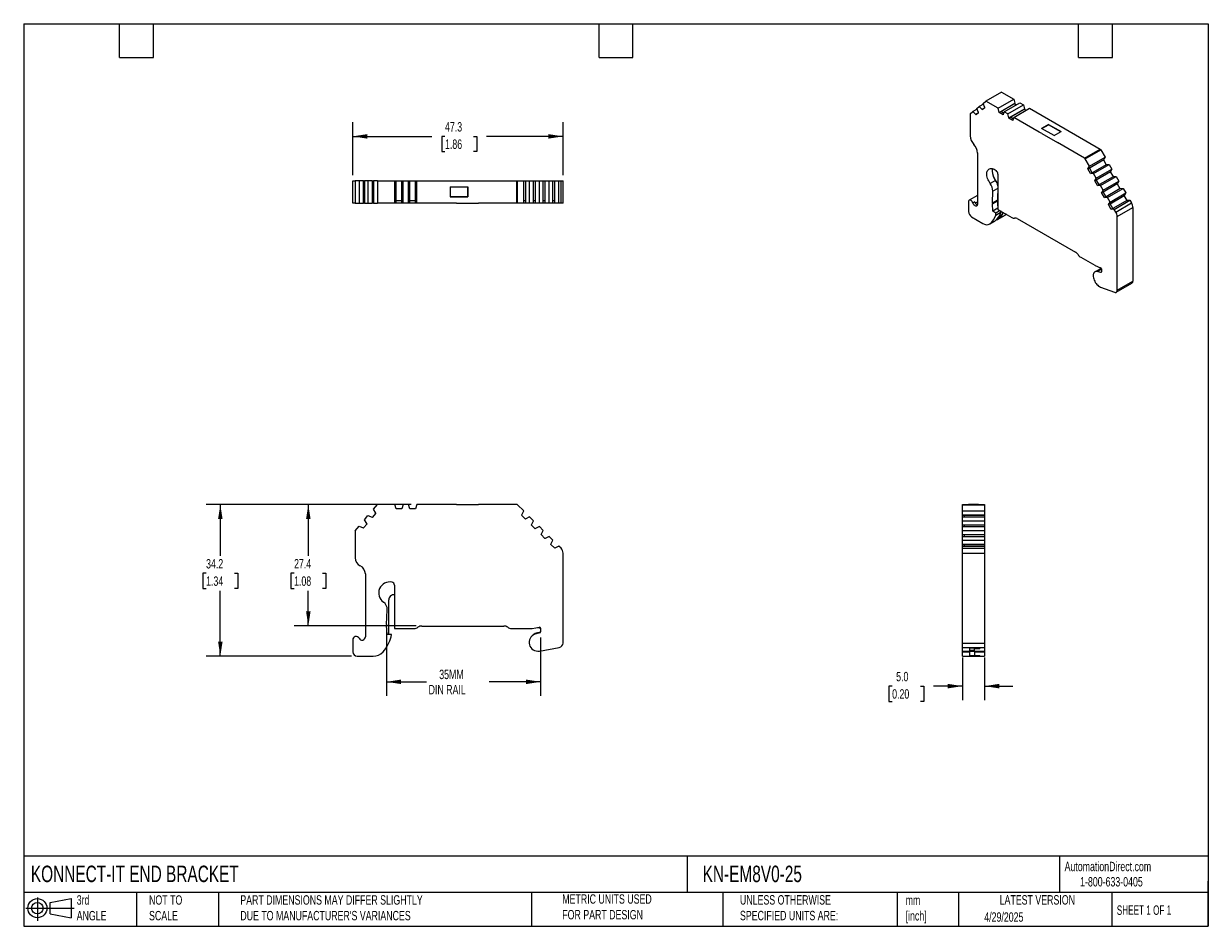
# Model space of a CAD drawing. Header units: millimetres. Extents: x 6 to 273, y 6 to 210.
import ezdxf

# ---------------------------------------------------------------- set-up
doc = ezdxf.new("R2010")
doc.units = ezdxf.units.MM
doc.linetypes.add('SLD-Solid', pattern=[0])
doc.layers.add('DIMENSIONS', color=140, linetype='SLD-Solid', lineweight=25)
doc.layers.add('TEXT', color=140, linetype='SLD-Solid', lineweight=25)
doc.layers.add('SLD-DEFPOINTS', color=7, linetype='Continuous')
doc.styles.add('SLDTEXTSTYLE0', font='TXT', dxfattribs={"width": 0.7})
doc.styles.add('SLDTEXTSTYLE1', font='TXT', dxfattribs={"width": 0.65})
doc.dimstyles.new('SLDDIMSTYLE0', dxfattribs={"dimtxt": 2.158008, "dimasz": 3.302, "dimexe": 0, "dimexo": 0.0625, "dimgap": 0.539502, "dimtad": 0, "dimtih": 1, "dimtoh": 1, "dimrnd": 1e-09, "dimzin": 12, "dimdsep": 46, "dimtxsty": 'SLDTEXTSTYLE0', "dimsah": 1, "dimcen": 0.09, "dimadec": 0, "dimazin": 3, "dimtfac": 1, "dimtofl": 0, "dimtmove": 0, "dimatfit": 3, "dimfxl": 0, "dimfrac": 2, "dimtolj": 1, "dimtzin": 12, "dimarcsym": 0})
doc.dimstyles.new('SLDDIMSTYLE1', dxfattribs={"dimtxt": 2.158008, "dimasz": 3.302, "dimexe": 0, "dimexo": 0.0625, "dimgap": 0.539502, "dimtad": 0, "dimtih": 1, "dimtoh": 1, "dimrnd": 1e-09, "dimzin": 4, "dimdsep": 46, "dimtxsty": 'SLDTEXTSTYLE0', "dimsah": 1, "dimcen": 0.09, "dimadec": 0, "dimazin": 1, "dimtfac": 1, "dimtmove": 0, "dimatfit": 0, "dimfxl": 0, "dimfrac": 2, "dimtolj": 1, "dimtzin": 12, "dimarcsym": 0})

# ---------------------------------------------------------------- blocks, each defined once
blk = doc.blocks.new('Block11')
at = {"color": 7, "linetype": 'SLD-Solid', "lineweight": 18}
for p, q in [((0, 2.88), (10.87, 2.88)), ((2.59, 5.31), (2.59, 0)), ((5.48, 4.17), (10.18, 5.03)), ((5.48, 1.6), (5.48, 4.17)), ((10.18, 5.03), (10.18, 0.73)), ((5.48, 1.6), (10.18, 0.73))]:
    blk.add_line(p, q, dxfattribs=at)
for radius in [2.15, 1.29]:
    blk.add_circle((2.59, 2.88), radius, dxfattribs=at)
blk = doc.blocks.new('Block12')
at = {"layer": 'SLD-DEFPOINTS'}
blk.add_blockref('Block11', (0, 0), dxfattribs=at)
blk = doc.blocks.new('_D')
at = {"layer": 'DIMENSIONS'}
for p, q in [((84.7, 101.31), (47.44, 101.31)), ((50.62, 101.31), (50.62, 89.73)), ((47.41, 85.82), (46.69, 85.82)), ((46.69, 85.82), (46.69, 82.39)), ((53.82, 85.82), (54.55, 85.82)), ((54.55, 85.82), (54.55, 82.39)), ((46.69, 82.39), (47.41, 82.39)), ((50.62, 67.15), (50.62, 81.91)), ((54.55, 82.39), (53.82, 82.39)), ((80.16, 67.15), (47.44, 67.15))]:
    blk.add_line(p, q, dxfattribs=at)
for points in [[(50.62, 101.31), (50.11, 98.01), (51.13, 98.01)], [(50.62, 67.15), (51.13, 70.45), (50.11, 70.45)]]:
    blk.add_solid(points, dxfattribs=at)
at = {"layer": 'DIMENSIONS', "char_height": 2.117, "attachment_point": 1, "style": 'SLDTEXTSTYLE0'}
for s, insert in [('34.2', (47.41, 89.03)), ('1.34', (47.41, 85.12))]:
    blk.add_mtext(s, dxfattribs=dict(at, insert=insert))
blk = doc.blocks.new('_D_1')
at = {"layer": 'DIMENSIONS'}
for p, q in [((93.6, 101.31), (67.25, 101.31)), ((70.43, 101.31), (70.43, 89.73)), ((67.22, 85.82), (66.5, 85.82)), ((66.5, 85.82), (66.5, 82.39)), ((73.64, 85.82), (74.36, 85.82)), ((74.36, 85.82), (74.36, 82.39)), ((66.5, 82.39), (67.22, 82.39)), ((70.43, 73.96), (70.43, 81.91)), ((74.36, 82.39), (73.64, 82.39)), ((94.71, 73.96), (67.25, 73.96))]:
    blk.add_line(p, q, dxfattribs=at)
for points in [[(70.43, 101.31), (69.92, 98.01), (70.94, 98.01)], [(70.43, 73.96), (70.94, 77.26), (69.92, 77.26)]]:
    blk.add_solid(points, dxfattribs=at)
at = {"layer": 'DIMENSIONS', "char_height": 2.117, "attachment_point": 1, "style": 'SLDTEXTSTYLE0'}
for s, insert in [('27.4', (67.22, 89.03)), ('1.08', (67.22, 85.12))]:
    blk.add_mtext(s, dxfattribs=dict(at, insert=insert))
blk = doc.blocks.new('_D_2')
at = {"layer": 'DIMENSIONS'}
for p, q in [((88.03, 73.04), (88.03, 58.21)), ((122.73, 71.34), (122.73, 58.21)), ((88.03, 61.39), (97.03, 61.39)), ((122.73, 61.39), (111.12, 61.39))]:
    blk.add_line(p, q, dxfattribs=at)
for points in [[(88.03, 61.39), (91.33, 60.88), (91.33, 61.9)], [(122.73, 61.39), (119.43, 61.9), (119.43, 60.88)]]:
    blk.add_solid(points, dxfattribs=at)
at = {"layer": 'DIMENSIONS', "char_height": 2.117, "attachment_point": 1, "style": 'SLDTEXTSTYLE0'}
for s, insert in [('35MM', (99.9, 64.12)), ('DIN RAIL', (97.51, 60.69))]:
    blk.add_mtext(s, dxfattribs=dict(at, insert=insert))
blk = doc.blocks.new('_D_3')
at = {"layer": 'DIMENSIONS'}
for p, q in [((217.69, 66.88), (217.69, 57.25)), ((222.69, 66.88), (222.69, 57.25)), ((201.87, 60.42), (201.15, 60.42)), ((201.15, 60.42), (201.15, 56.99)), ((208.29, 60.42), (209.01, 60.42)), ((209.01, 60.42), (209.01, 56.99)), ((217.69, 60.42), (211.21, 60.42)), ((222.69, 60.42), (229.04, 60.42)), ((201.15, 56.99), (201.87, 56.99)), ((209.01, 56.99), (208.29, 56.99))]:
    blk.add_line(p, q, dxfattribs=at)
for points in [[(217.69, 60.42), (214.39, 60.93), (214.39, 59.91)], [(222.69, 60.42), (225.99, 59.91), (225.99, 60.93)]]:
    blk.add_solid(points, dxfattribs=at)
at = {"layer": 'DIMENSIONS', "char_height": 2.117, "attachment_point": 1, "style": 'SLDTEXTSTYLE0'}
for s, insert in [('5.0', (202.77, 63.63)), ('0.20', (201.87, 59.72))]:
    blk.add_mtext(s, dxfattribs=dict(at, insert=insert))
blk = doc.blocks.new('_D_4')
at = {"layer": 'DIMENSIONS'}
for p, q in [((80.43, 175.45), (80.43, 187.36)), ((127.77, 175.45), (127.77, 187.36)), ((80.43, 184.18), (98.27, 184.18)), ((101.2, 184.18), (100.47, 184.18)), ((100.47, 184.18), (100.47, 180.75)), ((107.61, 184.18), (108.34, 184.18)), ((108.34, 184.18), (108.34, 180.75)), ((127.77, 184.18), (110.53, 184.18)), ((100.47, 180.75), (101.2, 180.75)), ((108.34, 180.75), (107.61, 180.75))]:
    blk.add_line(p, q, dxfattribs=at)
for points in [[(80.43, 184.18), (83.73, 183.67), (83.73, 184.69)], [(127.77, 184.18), (124.47, 184.69), (124.47, 183.67)]]:
    blk.add_solid(points, dxfattribs=at)
at = {"layer": 'DIMENSIONS', "char_height": 2.117, "attachment_point": 1, "style": 'SLDTEXTSTYLE0'}
for s, insert in [('47.3', (101.2, 187.39)), ('1.86', (101.2, 183.48))]:
    blk.add_mtext(s, dxfattribs=dict(at, insert=insert))

msp = doc.modelspace()

# ---------------------------------------------------------------- linework, layer by layer
for p, q in [((222.344, 191.592), (222.973, 192.094)), ((226.508, 194.135), (222.973, 192.094)), ((225.734, 190.5), (222.973, 192.094)), ((225.734, 190.5), (229.269, 192.541)), ((226.508, 194.135), (229.269, 192.541)), ((229.269, 192.541), (229.499, 191.636)), ((219.443, 189.274), (220.072, 189.776)), ((220.998, 190.311), (220.072, 189.776)), ((220.072, 189.776), (220.732, 189.102)), ((221.332, 189.506), (220.765, 189.052)), ((220.936, 190.466), (221.481, 190.901)), ((221.3, 189.556), (220.936, 190.466)), ((221.332, 189.506), (221.3, 189.556)), ((222.407, 191.436), (221.481, 190.901)), ((221.481, 190.901), (222.141, 190.228)), ((222.486, 190.427), (222.141, 190.228)), ((222.141, 190.228), (222.173, 190.177)), ((222.741, 190.631), (222.173, 190.177)), ((222.709, 190.681), (222.344, 191.592)), ((222.741, 190.631), (222.709, 190.681)), ((225.964, 189.595), (225.734, 190.5)), ((225.964, 189.595), (229.499, 191.636)), ((225.964, 189.546), (226.317, 189.75)), ((225.964, 189.546), (225.964, 189.595)), ((226.847, 189.036), (225.964, 189.546)), ((226.317, 189.75), (229.499, 191.587)), ((226.954, 189.382), (226.317, 189.75)), ((227.077, 189.724), (226.847, 189.085)), ((227.077, 189.724), (230.613, 191.765)), ((227.925, 189.235), (227.077, 189.724)), ((227.925, 189.235), (231.461, 191.276)), ((228.155, 188.33), (231.691, 190.371)), ((228.509, 188.485), (231.691, 190.322)), ((229.269, 188.459), (232.805, 190.5)), ((229.429, 191.546), (229.831, 191.314)), ((229.499, 191.636), (229.499, 191.587)), ((230.613, 191.765), (231.461, 191.276)), ((231.461, 191.276), (231.691, 190.371)), ((231.62, 190.281), (232.023, 190.048)), ((231.691, 190.371), (231.691, 190.322)), ((232.805, 190.5), (238.529, 187.195)), ((219.443, 189.274), (219.443, 184.328)), ((221.077, 189.302), (220.732, 189.102)), ((220.732, 189.102), (220.765, 189.052)), ((226.847, 189.085), (226.847, 189.036)), ((228.155, 188.33), (227.925, 189.235)), ((228.155, 188.281), (228.509, 188.485)), ((228.155, 188.281), (228.155, 188.33)), ((229.039, 187.771), (228.155, 188.281)), ((229.146, 188.117), (228.509, 188.485)), ((229.269, 188.459), (229.039, 187.82)), ((229.039, 187.82), (229.039, 187.771)), ((234.994, 185.154), (229.269, 188.459)), ((237.104, 186.886), (235.529, 185.977)), ((235.599, 185.936), (237.078, 186.79)), ((237.078, 186.79), (237.104, 186.886)), ((239.836, 185.198), (237.078, 186.79)), ((237.104, 186.886), (239.933, 185.253)), ((238.529, 187.195), (248.691, 181.329)), ((235.559, 184.828), (234.994, 185.154)), ((238.357, 184.344), (235.529, 185.977)), ((235.559, 184.828), (239.095, 182.787)), ((238.357, 184.344), (239.933, 185.253)), ((245.155, 179.288), (239.095, 182.787)), ((221.064, 180.44), (221.064, 168.874)), ((245.155, 179.288), (248.691, 181.329)), ((245.305, 179.13), (248.841, 181.171)), ((246.273, 177.454), (245.305, 179.13)), ((245.963, 176.899), (249.498, 178.94)), ((246.273, 177.454), (249.808, 179.495)), ((246.286, 177.086), (249.468, 178.922)), ((248.841, 181.171), (249.808, 179.495)), ((249.418, 178.894), (250.043, 177.812)), ((249.498, 178.94), (249.468, 178.922)), ((249.808, 179.495), (249.498, 178.94)), ((245.933, 176.881), (246.286, 177.086)), ((245.933, 176.881), (245.963, 176.899)), ((246.557, 175.799), (245.933, 176.881)), ((245.963, 176.899), (246.273, 177.454)), ((246.911, 176.004), (246.286, 177.086)), ((246.588, 175.817), (250.123, 177.858)), ((247.223, 175.808), (250.759, 177.849)), ((247.513, 174.215), (251.048, 176.256)), ((247.823, 174.769), (251.358, 176.81)), ((247.836, 174.401), (251.018, 176.238)), ((250.123, 177.858), (250.759, 177.849)), ((250.759, 177.849), (251.358, 176.81)), ((250.968, 176.209), (251.593, 175.127)), ((251.048, 176.256), (251.018, 176.238)), ((251.358, 176.81), (251.048, 176.256)), ((80.429, 169.182), (80.429, 174.182)), ((80.429, 174.182), (80.977, 174.182)), ((80.977, 174.182), (80.977, 169.182)), ((81.865, 174.182), (80.977, 174.182)), ((81.865, 174.182), (81.865, 169.182)), ((82.799, 174.182), (81.865, 174.182)), ((82.799, 174.182), (82.799, 169.182)), ((82.845, 174.182), (82.799, 174.182)), ((82.845, 174.182), (82.845, 169.682)), ((82.845, 174.182), (82.857, 174.182)), ((82.857, 174.182), (82.857, 169.682)), ((82.857, 174.182), (83.087, 174.182)), ((83.087, 174.182), (83.087, 169.182)), ((83.858, 174.182), (83.087, 174.182)), ((83.858, 174.182), (83.858, 169.182)), ((84.791, 174.182), (83.858, 174.182)), ((84.791, 174.182), (84.791, 169.182)), ((84.837, 174.182), (84.791, 174.182)), ((84.837, 174.182), (84.837, 169.682)), ((84.837, 174.182), (84.85, 174.182)), ((84.85, 174.182), (84.85, 169.682)), ((84.85, 174.182), (85.079, 174.182)), ((85.079, 174.182), (85.079, 169.182)), ((85.968, 174.182), (85.079, 174.182)), ((85.968, 174.182), (85.968, 169.182)), ((85.968, 174.182), (89.872, 174.182)), ((89.872, 169.182), (89.872, 174.182)), ((89.872, 174.182), (90.198, 174.182)), ((90.198, 169.182), (90.198, 174.182)), ((90.198, 174.182), (91.447, 174.182)), ((91.447, 169.182), (91.447, 174.182)), ((91.447, 174.182), (91.773, 174.182)), ((91.447, 169.682), (91.447, 174.182)), ((91.447, 174.182), (91.447, 174.182)), ((91.773, 169.182), (91.773, 174.182)), ((91.773, 174.182), (92.972, 174.182)), ((92.972, 169.182), (92.972, 174.182)), ((92.972, 174.182), (93.297, 174.182)), ((93.297, 169.182), (93.297, 174.182)), ((93.297, 174.182), (94.547, 174.182)), ((94.547, 169.182), (94.547, 174.182)), ((94.547, 174.182), (94.872, 174.182)), ((94.547, 169.682), (94.547, 174.182)), ((94.547, 174.182), (94.547, 174.182)), ((94.872, 169.182), (94.872, 174.182)), ((94.872, 174.182), (102.968, 174.182)), ((102.968, 174.182), (117.339, 174.182)), ((117.339, 169.182), (117.339, 174.182)), ((117.339, 174.182), (117.551, 174.182)), ((117.551, 169.182), (117.551, 174.182)), ((117.551, 174.182), (118.919, 174.182)), ((118.919, 169.182), (118.919, 174.182)), ((118.919, 174.182), (119.322, 174.182)), ((119.322, 174.182), (119.322, 171.293)), ((119.322, 174.182), (119.322, 169.682)), ((119.322, 174.182), (119.364, 174.182)), ((119.364, 169.182), (119.364, 174.182)), ((119.364, 174.182), (120.263, 174.182)), ((120.263, 169.182), (120.263, 174.182)), ((120.263, 174.182), (121.111, 174.182)), ((121.111, 169.182), (121.111, 174.182)), ((121.111, 174.182), (121.513, 174.182)), ((121.513, 174.182), (121.513, 172.781)), ((121.513, 174.182), (121.513, 169.682)), ((121.513, 174.182), (121.556, 174.182)), ((121.556, 169.182), (121.556, 174.182)), ((121.556, 174.182), (122.455, 174.182)), ((122.455, 169.182), (122.455, 174.182)), ((122.455, 174.182), (123.303, 174.182)), ((123.303, 169.182), (123.303, 174.182)), ((123.303, 174.182), (123.705, 174.182)), ((123.705, 174.182), (123.705, 169.682)), ((123.705, 174.182), (123.705, 169.682)), ((123.705, 174.182), (123.748, 174.182)), ((123.748, 169.182), (123.748, 174.182)), ((123.748, 174.182), (124.646, 174.182)), ((124.646, 169.182), (124.646, 174.182)), ((124.646, 174.182), (125.494, 174.182)), ((125.494, 169.182), (125.494, 174.182)), ((125.494, 174.182), (125.897, 174.182)), ((125.897, 169.682), (125.897, 174.182)), ((125.897, 174.182), (125.939, 174.182)), ((125.939, 169.182), (125.939, 174.182)), ((125.939, 174.182), (126.838, 174.182)), ((126.838, 169.182), (126.838, 174.182)), ((126.838, 174.182), (127.329, 174.182)), ((127.329, 169.182), (127.329, 174.182)), ((127.329, 174.182), (127.768, 174.182)), ((127.768, 169.182), (127.768, 174.182)), ((225.143, 174.279), (223.941, 173.585)), ((225.173, 174.276), (225.153, 174.264)), ((225.693, 175.705), (225.693, 167.742)), ((246.588, 175.817), (246.557, 175.799)), ((247.223, 175.808), (246.588, 175.817)), ((247.823, 174.769), (247.223, 175.808)), ((247.483, 174.197), (247.836, 174.401)), ((247.483, 174.197), (247.513, 174.215)), ((248.107, 173.115), (247.483, 174.197)), ((247.513, 174.215), (247.823, 174.769)), ((248.461, 173.319), (247.836, 174.401)), ((248.137, 173.133), (251.673, 175.174)), ((248.773, 173.124), (252.308, 175.165)), ((249.062, 171.53), (252.598, 173.571)), ((249.372, 172.085), (252.908, 174.126)), ((249.386, 171.717), (252.568, 173.554)), ((251.673, 175.174), (252.308, 175.165)), ((252.308, 175.165), (252.908, 174.126)), ((252.518, 173.525), (253.143, 172.443)), ((252.598, 173.571), (252.568, 173.554)), ((252.908, 174.126), (252.598, 173.571)), ((102.339, 172.796), (106.339, 172.796)), ((102.339, 172.796), (102.339, 170.568)), ((106.339, 172.76), (102.339, 172.76)), ((106.339, 170.568), (106.339, 172.796)), ((106.339, 172.796), (106.339, 172.76)), ((106.339, 172.76), (106.339, 170.604)), ((221.064, 170.893), (219.211, 169.824)), ((224.429, 169.201), (224.543, 171.818)), ((225.693, 172.481), (224.543, 171.818)), ((225.631, 169.895), (225.693, 171.305)), ((248.137, 173.133), (248.107, 173.115)), ((248.773, 173.124), (248.137, 173.133)), ((249.372, 172.085), (248.773, 173.124)), ((249.032, 171.513), (249.386, 171.717)), ((249.032, 171.513), (249.062, 171.53)), ((249.657, 170.431), (249.032, 171.513)), ((249.062, 171.53), (249.372, 172.085)), ((250.011, 170.635), (249.386, 171.717)), ((249.687, 170.448), (253.223, 172.489)), ((250.323, 170.439), (253.858, 172.48)), ((250.612, 168.846), (254.148, 170.887)), ((250.922, 169.401), (254.458, 171.442)), ((250.936, 169.033), (254.118, 170.87)), ((253.223, 172.489), (253.858, 172.48)), ((253.858, 172.48), (254.458, 171.442)), ((254.068, 170.841), (254.692, 169.759)), ((254.148, 170.887), (254.118, 170.87)), ((254.458, 171.442), (254.148, 170.887)), ((80.977, 169.182), (80.429, 169.182)), ((80.977, 169.182), (81.865, 169.182)), ((81.865, 169.182), (82.799, 169.182)), ((82.799, 169.182), (82.845, 169.182)), ((82.845, 169.682), (82.845, 169.182)), ((83.087, 169.682), (82.845, 169.682)), ((83.087, 169.182), (82.845, 169.182)), ((83.087, 169.182), (83.858, 169.182)), ((83.858, 169.182), (84.791, 169.182)), ((84.791, 169.182), (84.837, 169.182)), ((84.837, 169.682), (84.837, 169.182)), ((85.079, 169.682), (84.837, 169.682)), ((85.079, 169.182), (84.837, 169.182)), ((85.079, 169.182), (85.968, 169.182)), ((89.872, 169.182), (85.968, 169.182)), ((90.198, 169.182), (89.872, 169.182)), ((91.447, 169.682), (90.198, 169.682)), ((91.447, 169.182), (90.198, 169.182)), ((91.447, 169.182), (91.447, 169.682)), ((91.773, 169.182), (91.447, 169.182)), ((91.447, 169.182), (91.447, 169.182)), ((92.972, 169.182), (91.773, 169.182)), ((93.297, 169.182), (92.972, 169.182)), ((94.547, 169.682), (93.297, 169.682)), ((94.547, 169.182), (93.297, 169.182)), ((94.547, 169.182), (94.547, 169.682)), ((94.872, 169.182), (94.547, 169.182)), ((94.547, 169.182), (94.547, 169.182)), ((102.968, 169.182), (94.872, 169.182)), ((102.339, 170.604), (106.339, 170.604)), ((106.339, 170.568), (102.339, 170.568)), ((103.768, 169.182), (102.968, 169.182)), ((103.768, 169.182), (108.768, 169.182)), ((106.339, 170.604), (106.339, 170.568)), ((117.339, 169.182), (108.768, 169.182)), ((117.551, 169.182), (117.339, 169.182)), ((118.919, 169.182), (117.551, 169.182)), ((119.322, 169.682), (118.919, 169.682)), ((119.322, 169.182), (118.919, 169.182)), ((119.322, 169.682), (119.322, 169.182)), ((119.364, 169.182), (119.322, 169.182)), ((120.263, 169.182), (119.364, 169.182)), ((121.111, 169.182), (120.263, 169.182)), ((121.513, 169.682), (121.111, 169.682)), ((121.513, 169.182), (121.111, 169.182)), ((121.513, 169.682), (121.513, 169.182)), ((121.556, 169.182), (121.513, 169.182)), ((122.455, 169.182), (121.556, 169.182)), ((123.303, 169.182), (122.455, 169.182)), ((123.705, 169.682), (123.303, 169.682)), ((123.705, 169.182), (123.303, 169.182)), ((123.705, 169.682), (123.705, 169.182)), ((123.748, 169.182), (123.705, 169.182)), ((124.646, 169.182), (123.748, 169.182)), ((125.494, 169.182), (124.646, 169.182)), ((125.897, 169.682), (125.494, 169.682)), ((125.897, 169.182), (125.494, 169.182)), ((125.897, 169.182), (125.897, 169.682)), ((125.939, 169.182), (125.897, 169.182)), ((126.838, 169.182), (125.939, 169.182)), ((127.329, 169.182), (126.838, 169.182)), ((127.768, 169.182), (127.329, 169.182)), ((219.056, 169.481), (219.056, 167.276)), ((220.484, 169.422), (220.06, 169.177)), ((220.589, 169.197), (221.064, 169.471)), ((224.429, 169.201), (225.631, 169.895)), ((224.43, 169), (225.632, 169.694)), ((224.518, 167.332), (224.43, 169)), ((225.632, 169.771), (225.629, 169.769)), ((225.632, 169.771), (225.693, 168.616)), ((225.693, 168.537), (225.632, 169.694)), ((249.687, 170.448), (249.657, 170.431)), ((250.323, 170.439), (249.687, 170.448)), ((250.922, 169.401), (250.323, 170.439)), ((250.582, 168.829), (250.936, 169.033)), ((250.582, 168.829), (250.612, 168.846)), ((251.207, 167.747), (250.582, 168.829)), ((250.612, 168.846), (250.922, 169.401)), ((251.56, 167.951), (250.936, 169.033)), ((251.237, 167.764), (254.772, 169.805)), ((251.872, 167.755), (255.408, 169.796)), ((252.219, 167.154), (255.755, 169.195)), ((252.53, 166.109), (256.065, 168.15)), ((254.772, 169.805), (255.408, 169.796)), ((255.408, 169.796), (255.755, 169.195)), ((256.065, 168.15), (256.065, 151.589)), ((219.763, 166.051), (222.302, 164.586)), ((225.693, 168.011), (224.518, 167.332)), ((225.226, 166.924), (224.518, 167.332)), ((225.179, 166.47), (226.381, 167.164)), ((225.179, 166.47), (225.226, 166.924)), ((226.168, 167.468), (225.226, 166.924)), ((225.477, 165.52), (225.661, 165.626)), ((225.739, 165.676), (225.489, 165.532)), ((225.661, 165.626), (225.739, 165.676)), ((225.693, 167.742), (228.834, 165.929)), ((225.711, 165.539), (227.337, 166.478)), ((225.792, 165.591), (227.418, 166.53)), ((226.381, 167.164), (226.399, 167.334)), ((226.454, 167.303), (226.392, 167.267)), ((227.418, 166.53), (227.337, 166.478)), ((227.579, 166.653), (227.418, 166.53)), ((230.053, 165.67), (243.118, 158.127)), ((251.237, 167.764), (251.207, 167.747)), ((251.872, 167.755), (251.237, 167.764)), ((252.219, 167.154), (251.872, 167.755)), ((252.53, 149.548), (252.53, 166.109)), ((223.802, 164.437), (225.004, 165.131)), ((223.882, 164.489), (225.084, 165.183)), ((225.004, 165.131), (225.084, 165.183)), ((244.337, 156.979), (247.5, 155.153)), ((247.604, 155.102), (248.805, 154.616)), ((248.744, 154.389), (247.542, 153.695)), ((248.048, 153.776), (248.968, 154.307)), ((248.863, 153.558), (248.048, 153.776)), ((248.863, 153.558), (248.963, 153.616)), ((248.939, 154.475), (248.919, 154.46)), ((248.968, 154.361), (248.968, 153.655)), ((248.768, 150.269), (251.946, 149.081)), ((252.323, 149.09), (255.858, 151.131)), ((252.53, 149.548), (256.065, 151.589)), ((83.087, 97.878), (83.858, 98.796)), ((83.858, 98.796), (84.791, 98.438)), ((85.64, 99.356), (84.837, 98.399)), ((85.079, 100.252), (85.968, 101.311)), ((85.594, 99.395), (85.079, 100.252)), ((85.64, 99.356), (85.594, 99.395)), ((89.872, 101.311), (85.968, 101.311)), ((90.198, 100.366), (89.872, 101.311)), ((90.198, 100.305), (90.198, 100.366)), ((91.447, 100.305), (90.198, 100.305)), ((91.773, 101.311), (91.447, 100.366)), ((91.447, 100.366), (91.447, 100.305)), ((92.972, 101.311), (91.773, 101.311)), ((93.297, 100.366), (92.972, 101.311)), ((93.297, 100.305), (93.297, 100.366)), ((94.547, 100.305), (93.297, 100.305)), ((94.872, 101.311), (94.547, 100.366)), ((94.547, 100.366), (94.547, 100.305)), ((102.968, 101.311), (94.872, 101.311)), ((103.768, 101.311), (102.968, 101.311)), ((103.768, 101.311), (108.768, 101.311)), ((117.339, 101.311), (108.768, 101.311)), ((118.919, 99.855), (117.551, 101.223)), ((118.438, 98.914), (118.481, 98.956)), ((119.322, 98.03), (118.438, 98.914)), ((118.481, 98.956), (118.919, 99.855)), ((217.691, 101.311), (222.691, 101.311)), ((217.691, 101.223), (217.691, 101.311)), ((217.691, 101.311), (222.691, 101.311)), ((217.691, 101.223), (222.691, 101.223)), ((217.691, 99.855), (217.691, 101.223)), ((217.691, 99.855), (222.691, 99.855)), ((217.691, 98.956), (217.691, 99.855)), ((217.691, 98.956), (222.691, 98.956)), ((217.691, 98.914), (217.691, 98.956)), ((217.691, 98.914), (218.191, 98.914)), ((217.691, 98.511), (217.691, 98.914)), ((218.191, 98.511), (218.191, 98.914)), ((218.191, 98.914), (222.691, 98.914)), ((219.077, 101.311), (219.077, 101.311)), ((219.077, 101.311), (221.304, 101.311)), ((221.304, 101.311), (219.077, 101.311)), ((221.304, 101.311), (221.304, 101.311)), ((222.691, 101.311), (222.691, 101.223)), ((222.691, 101.223), (222.691, 99.855)), ((222.691, 99.855), (222.691, 98.956)), ((222.691, 98.956), (222.691, 98.914)), ((222.691, 98.914), (222.691, 98.511)), ((80.977, 95.363), (81.865, 96.422)), ((81.865, 96.422), (82.799, 96.063)), ((82.799, 96.063), (82.845, 96.025)), ((83.648, 96.982), (82.845, 96.025)), ((83.602, 97.021), (83.087, 97.878)), ((83.648, 96.982), (83.602, 97.021)), ((84.791, 98.438), (84.837, 98.399)), ((119.364, 98.073), (119.322, 98.03)), ((120.263, 98.511), (119.364, 98.073)), ((121.111, 97.663), (120.263, 98.511)), ((120.63, 96.722), (120.673, 96.765)), ((121.513, 95.838), (120.63, 96.722)), ((120.673, 96.765), (121.111, 97.663)), ((122.455, 96.319), (121.556, 95.881)), ((123.303, 95.472), (122.455, 96.319)), ((217.691, 98.511), (222.691, 98.511)), ((217.691, 97.663), (217.691, 98.511)), ((217.691, 97.663), (222.691, 97.663)), ((217.691, 96.765), (217.691, 97.663)), ((217.691, 96.765), (222.691, 96.765)), ((217.691, 96.722), (217.691, 96.765)), ((217.691, 96.722), (218.191, 96.722)), ((217.691, 96.319), (217.691, 96.722)), ((217.691, 96.319), (222.691, 96.319)), ((217.691, 95.472), (217.691, 96.319)), ((218.191, 96.319), (218.191, 96.722)), ((218.191, 96.722), (222.691, 96.722)), ((222.691, 98.511), (222.691, 97.663)), ((222.691, 97.663), (222.691, 96.765)), ((222.691, 96.765), (222.691, 96.722)), ((222.691, 96.722), (222.691, 96.319)), ((222.691, 96.319), (222.691, 95.472)), ((80.977, 95.363), (80.977, 89.306)), ((121.556, 95.881), (121.513, 95.838)), ((122.822, 94.53), (122.864, 94.573)), ((123.705, 93.647), (122.822, 94.53)), ((122.864, 94.573), (123.303, 95.472)), ((123.748, 93.689), (123.705, 93.647)), ((124.646, 94.128), (123.748, 93.689)), ((125.494, 93.28), (124.646, 94.128)), ((217.691, 95.472), (222.691, 95.472)), ((217.691, 94.573), (217.691, 95.472)), ((217.691, 94.573), (222.691, 94.573)), ((217.691, 94.53), (217.691, 94.573)), ((217.691, 94.53), (218.191, 94.53)), ((217.691, 94.128), (217.691, 94.53)), ((217.691, 94.128), (222.691, 94.128)), ((217.691, 93.28), (217.691, 94.128)), ((218.191, 94.128), (218.191, 94.53)), ((218.191, 94.53), (222.691, 94.53)), ((222.691, 95.472), (222.691, 94.573)), ((222.691, 94.573), (222.691, 94.53)), ((222.691, 94.53), (222.691, 94.128)), ((222.691, 94.128), (222.691, 93.28)), ((125.013, 92.339), (125.056, 92.381)), ((125.897, 91.455), (125.013, 92.339)), ((125.056, 92.381), (125.494, 93.28)), ((125.939, 91.498), (125.897, 91.455)), ((126.838, 91.936), (125.939, 91.498)), ((127.329, 91.445), (126.838, 91.936)), ((217.691, 93.28), (222.691, 93.28)), ((217.691, 92.381), (217.691, 93.28)), ((217.691, 92.381), (222.691, 92.381)), ((217.691, 92.339), (217.691, 92.381)), ((217.691, 92.339), (218.191, 92.339)), ((217.691, 91.936), (217.691, 92.339)), ((217.691, 91.936), (222.691, 91.936)), ((217.691, 91.445), (217.691, 91.936)), ((217.691, 91.445), (222.691, 91.445)), ((217.691, 90.385), (217.691, 91.445)), ((218.191, 91.936), (218.191, 92.339)), ((218.191, 92.339), (222.691, 92.339)), ((222.691, 93.28), (222.691, 92.381)), ((222.691, 92.381), (222.691, 92.339)), ((222.691, 92.339), (222.691, 91.936)), ((222.691, 91.936), (222.691, 91.445)), ((222.691, 91.445), (222.691, 90.385)), ((127.768, 70.103), (127.768, 90.385)), ((217.691, 90.385), (222.691, 90.385)), ((217.691, 70.103), (217.691, 90.385)), ((222.691, 90.385), (222.691, 70.103)), ((83.268, 85.689), (83.268, 71.525)), ((89.815, 83.163), (89.815, 73.411)), ((88.028, 74.305), (88.189, 77.59)), ((88.568, 72.079), (88.568, 79.874)), ((88.153, 72.079), (88.028, 74.059)), ((89.154, 72.079), (88.153, 72.079)), ((89.088, 71.491), (89.154, 72.079)), ((89.815, 73.411), (94.257, 73.411)), ((95.981, 73.956), (114.458, 73.956)), ((116.182, 73.411), (120.654, 73.411)), ((120.802, 73.422), (122.5, 73.677)), ((122.582, 72.421), (121.43, 72.113)), ((122.672, 72.586), (121.759, 72.342)), ((122.056, 73.61), (122.672, 73.445)), ((122.73, 73.479), (122.73, 72.615)), ((80.429, 70.849), (80.429, 68.149)), ((217.691, 69.119), (217.691, 70.103)), ((217.691, 70.103), (222.691, 70.103)), ((222.691, 70.103), (222.691, 69.119)), ((81.429, 67.149), (85.019, 67.149)), ((122.448, 68.326), (126.942, 69.119)), ((217.691, 69.119), (222.691, 69.119)), ((217.691, 68.326), (217.691, 69.119)), ((217.691, 68.326), (219.391, 68.326)), ((217.691, 68.296), (217.691, 68.326)), ((217.691, 68.296), (219.391, 68.296)), ((217.691, 68.147), (217.691, 68.296)), ((217.691, 68.147), (219.391, 68.147)), ((217.691, 67.149), (217.691, 68.147)), ((217.691, 67.149), (219.391, 67.149)), ((217.691, 67.149), (222.691, 67.149)), ((219.391, 69.053), (221.591, 69.053)), ((219.391, 68.326), (219.391, 69.053)), ((220.391, 68.425), (219.391, 68.425)), ((219.391, 68.396), (220.391, 68.396)), ((219.391, 68.296), (219.391, 68.326)), ((219.391, 68.147), (219.391, 68.296)), ((220.391, 68.214), (219.391, 68.214)), ((219.391, 67.149), (219.391, 68.147)), ((221.591, 67.249), (219.391, 67.249)), ((221.591, 67.249), (219.391, 67.249)), ((219.391, 67.149), (221.591, 67.149)), ((220.391, 68.894), (221.591, 68.894)), ((220.391, 68.789), (220.391, 68.894)), ((220.391, 68.326), (220.391, 68.789)), ((221.591, 68.789), (220.391, 68.789)), ((220.391, 68.326), (222.691, 68.326)), ((220.391, 68.296), (220.391, 68.326)), ((220.391, 68.296), (222.691, 68.296)), ((220.391, 68.296), (220.391, 68.147)), ((220.391, 68.147), (222.691, 68.147)), ((220.391, 68.147), (220.391, 67.297)), ((220.391, 67.297), (221.591, 67.297)), ((221.591, 68.789), (221.591, 69.053)), ((221.591, 67.149), (221.591, 67.297)), ((221.591, 67.149), (222.691, 67.149)), ((222.691, 69.119), (222.691, 68.326)), ((222.691, 68.326), (222.691, 68.296)), ((222.691, 68.296), (222.691, 68.147)), ((222.691, 68.147), (222.691, 67.149))]:
    msp.add_line(p, q)
at = {"flags": 128}
for points in [[(223.941, 173.585), (223.761, 173.854), (223.601, 174.138), (223.465, 174.431), (223.353, 174.728), (223.269, 175.024), (223.213, 175.314), (223.187, 175.593), (223.191, 175.857), (223.224, 176.1), (223.287, 176.32), (223.378, 176.511), (223.496, 176.672), (223.639, 176.798), (223.804, 176.888), (223.988, 176.941), (224.189, 176.956), (224.402, 176.931), (224.625, 176.869), (224.854, 176.769), (225.084, 176.634), (225.312, 176.465)], [(220.06, 169.177), (219.988, 169.342), (219.893, 169.497), (219.78, 169.633), (219.656, 169.742), (219.527, 169.818), (219.402, 169.855), (219.288, 169.853), (219.191, 169.811), (219.118, 169.732), (219.072, 169.619), (219.056, 169.481)], [(221.064, 168.874), (221.048, 168.735), (221.002, 168.623), (220.929, 168.544), (220.832, 168.502), (220.718, 168.499), (220.593, 168.537), (220.464, 168.613), (220.34, 168.722), (220.226, 168.858), (220.131, 169.013), (220.06, 169.177)], [(248.048, 153.776), (247.86, 153.787), (247.687, 153.757), (247.532, 153.69), (247.399, 153.585), (247.291, 153.444), (247.21, 153.273), (247.158, 153.072), (247.135, 152.849), (247.144, 152.606), (247.182, 152.35), (247.25, 152.086), (247.346, 151.82), (247.468, 151.557), (247.614, 151.304), (247.779, 151.067), (247.961, 150.849), (248.155, 150.657), (248.357, 150.494), (248.563, 150.363), (248.768, 150.269)], [(248.944, 154.465), (248.889, 154.451), (248.744, 154.389)], [(248.968, 153.655), (248.966, 153.63), (248.96, 153.607), (248.951, 153.588), (248.938, 153.573), (248.923, 153.562), (248.905, 153.556), (248.885, 153.554), (248.863, 153.558)], [(251.946, 149.081), (252.065, 149.049), (252.176, 149.045), (252.277, 149.068), (252.364, 149.119), (252.435, 149.195), (252.487, 149.294), (252.519, 149.413), (252.53, 149.548)]]:
    msp.add_lwpolyline(points, dxfattribs=at)
for centre, radius, start, end in [((222.543, 184.479), 3.104, 182.78413, 222.45587), ((217.964, 180.289), 3.104, 2.78431, 42.45585), ((244.926, 178.921), 0.433, 28.85561, 58.04533), ((248.462, 180.962), 0.433, 28.85561, 58.04533), ((228.316, 176.642), 3.934, 183.11408, 216.97507), ((227.674, 176.344), 3.267, 169.86162, 219.21307), ((224.636, 175.651), 1.059, 2.92507, 50.29098), ((221.581, 171.793), 2.962, 0.46984, 37.203), ((222.505, 172.348), 3.269, 12.76095, 36.19711), ((222.663, 172.44), 3.109, 13.01487, 36.18802), ((221.499, 169.729), 1.06, 196.83699, 245.23736), ((226.315, 169.103), 1.889, 177.01428, 183.11538), ((227.517, 169.797), 1.889, 177.01428, 183.11538), ((227.735, 169.882), 2.107, 181.18851, 183.03454), ((253.902, 168.076), 2.164, 1.95648, 31.14372), ((220.591, 167.346), 1.537, 182.60548, 237.39445), ((221.733, 167.31), 3.546, 307.29867, 346.30595), ((222.936, 168.004), 3.546, 307.29867, 346.30595), ((225.198, 166.429), 1.027, 279.73974, 305.30243), ((223.979, 168.119), 3.011, 305.75938, 326.16931), ((223.827, 168.25), 3.306, 306.46364, 338.57519), ((223.464, 168.615), 3.717, 324.23836, 335.52407), ((229.304, 166.644), 0.857, 236.6837, 279.33407), ((229.582, 164.954), 0.857, 56.6837, 99.33407), ((250.367, 166.035), 2.164, 1.9565, 31.14372), ((223.167, 165.758), 1.457, 233.58325, 299.40554), ((242.06, 156.394), 2.031, 34.80736, 58.60304), ((245.395, 158.712), 2.031, 214.80736, 238.60304), ((247.921, 155.879), 0.839, 239.84979, 247.82794), ((248.669, 154.35), 0.299, 2.03164, 62.89675), ((255.579, 151.534), 0.49, 304.77886, 6.53315), ((117.339, 101.011), 0.3, 45, 90), ((126.268, 90.385), 1.5, 0, 44.99998), ((82.977, 89.306), 2, 179.99974, 244.7126), ((81.268, 85.689), 2, 0, 64.7126), ((88.768, 81.377), 2.5, 78.27774, 235.06822), ((89.139, 83.163), 0.676, 0, 78.27774), ((89.705, 79.874), 1.137, 84.4691, 180), ((86.191, 77.688), 2, 357.19101, 55.06822), ((90.024, 74.185), 2, 176.54876, 183.60106), ((94.257, 74.911), 1.5, 270, 305.072), ((95.981, 72.456), 1.5, 90, 125.072), ((114.458, 72.456), 1.5, 54.928, 90), ((116.182, 74.911), 1.5, 234.928, 270), ((122.106, 70.264), 1.968, 110.08253, 280), ((120.654, 74.411), 1, 270.00005, 278.52514), ((122.213, 70.648), 1.754, 105.02554, 137.14275), ((122.53, 73.479), 0.2, 0.00029, 98.52494), ((122.53, 72.615), 0.2, 285.00015, 0), ((122.568, 73.059), 0.4, 66.09615, 75.00001), ((122.568, 72.973), 0.4, 284.99999, 293.88085), ((81.179, 70.849), 0.75, 26.78321, 180.00003), ((82.518, 71.525), 0.75, 206.78321, 0), ((80.989, 73.758), 8.411, 318.15672, 344.35998), ((126.768, 70.103), 1, 279.99966, 359.99988), ((81.429, 68.149), 1, 179.99999, 269.99989), ((85.019, 70.149), 3, 269.99999, 318.15671)]:
    msp.add_arc(centre, radius, start, end)
msp.add_open_spline([(226.481, 166.443), (226.592, 166.613), (226.721, 166.811), (226.806, 167.057), (226.818, 167.092)], degree=3, knots=[0, 0, 0, 0, 0.8565445, 1, 1, 1, 1])
at = {"layer": 'TEXT'}
for p, q in [((6.35, 209.55), (273.05, 209.55)), ((6.35, 209.55), (6.35, 6.35)), ((27.94, 201.93), (27.94, 209.55)), ((35.56, 201.93), (35.56, 209.55)), ((135.89, 201.93), (135.89, 209.55)), ((143.51, 201.93), (143.51, 209.55)), ((243.84, 201.93), (243.84, 209.55)), ((251.46, 201.93), (251.46, 209.55)), ((273.05, 209.55), (273.05, 6.35)), ((27.94, 201.93), (35.56, 201.93)), ((135.89, 201.93), (143.51, 201.93)), ((243.84, 201.93), (251.46, 201.93)), ((273.05, 22.126), (6.35, 22.126)), ((155.759, 22.126), (155.759, 13.97)), ((239.575, 22.126), (239.575, 13.97)), ((273.05, 6.35), (273.05, 16.51)), ((273.05, 13.97), (6.35, 13.97)), ((31.75, 13.97), (31.75, 6.35)), ((50.212, 13.97), (50.212, 6.35)), ((120.646, 13.97), (120.646, 6.35)), ((163.78, 13.97), (163.78, 6.35)), ((203.024, 13.97), (203.024, 6.35)), ((216.812, 13.97), (216.812, 6.35)), ((251.349, 13.97), (251.349, 6.35)), ((6.35, 6.35), (273.05, 6.35))]:
    msp.add_line(p, q, dxfattribs=at)

# ---------------------------------------------------------------- block references
at = {"layer": 'SLD-DEFPOINTS'}
msp.add_blockref('Block12', (6.838, 7.554), dxfattribs=at)

# ---------------------------------------------------------------- texts
at = {"layer": 'TEXT'}
for s, insert, char_height, attachment_point, style in [('KONNECT-IT END BRACKET', (7.966, 20.006), 3.70417, 1, 'SLDTEXTSTYLE0'), ('KN-EM8V0-25', (159.208, 20.006), 3.70417, 1, 'SLDTEXTSTYLE0'), ('AutomationDirect.com', (240.695, 20.877), 2.11667, 1, 'SLDTEXTSTYLE0'), ('1-800-633-0405', (244.192, 17.437), 2.11667, 1, 'SLDTEXTSTYLE0'), ('3rd^JANGLE', (18.282, 13.338), 2.1167, 1, 'SLDTEXTSTYLE0'), ('NOT TO^JSCALE', (34.575, 13.338), 2.11667, 1, 'SLDTEXTSTYLE0'), ("PART DIMENSIONS MAY DIFFER SLIGHTLY ^JDUE TO MANUFACTURER'S VARIANCES", (55.119, 13.341), 2.11667, 1, 'SLDTEXTSTYLE0'), ('METRIC UNITS USED ^JFOR PART DESIGN', (127.604, 13.556), 2.11667, 1, 'SLDTEXTSTYLE0'), ('UNLESS OTHERWISE ^JSPECIFIED UNITS ARE:', (167.608, 13.361), 2.11667, 1, 'SLDTEXTSTYLE0'), ('LATEST VERSION', (234.552, 13.364), 2.11667, 2, 'SLDTEXTSTYLE0'), ('mm^J[inch]', (204.907, 13.297), 2.1167, 1, 'SLDTEXTSTYLE0'), ('SHEET 1 OF 1', (252.441, 11.051), 2.11667, 1, 'SLDTEXTSTYLE1'), ('4/29/2025', (222.613, 9.497), 2.1167, 1, 'SLDTEXTSTYLE0')]:
    msp.add_mtext(s, dxfattribs=dict(at, insert=insert, char_height=char_height, attachment_point=attachment_point, style=style))

# ---------------------------------------------------------------- dimensions: what is measured, and where the dimension line sits
at = {"layer": 'DIMENSIONS'}
for base, p1, p2, angle, dimstyle, picture, middle in [((127.768, 184.182), (80.429, 174.182), (127.768, 174.182), 0, 'SLDDIMSTYLE0', '_D_4', (104.405, 184.182)), ((50.618, 101.311), (81.429, 67.149), (85.968, 101.311), 270.00003, 'SLDDIMSTYLE0', '_D', (50.618, 85.818)), ((70.429, 101.3111), (95.9806, 73.9558), (94.8724, 101.3111), 90, 'SLDDIMSTYLE0', '_D_1', (70.429, 85.8181)), ((222.691, 60.422), (217.691, 68.147), (222.691, 68.147), 0, 'SLDDIMSTYLE1', '_D_3', (205.079, 60.422))]:
    dim = msp.add_linear_dim(base=base, p1=p1, p2=p2, angle=angle, dimstyle=dimstyle, dxfattribs=at)
    dim.commit()
    dim.dimension.update_dxf_attribs({"geometry": picture, "text_midpoint": middle, "dimtype": 160})
dim = msp.add_linear_dim(base=(88.028, 61.388), p1=(122.73, 72.615), p2=(88.028, 74.305), angle=0, text='35MM\\PDIN RAIL', dimstyle='SLDDIMSTYLE0', dxfattribs=at)
dim.commit()
dim.dimension.update_dxf_attribs({"geometry": '_D_2', "text_midpoint": (104.079, 61.388), "dimtype": 160})

doc.saveas('drawing.dxf')
